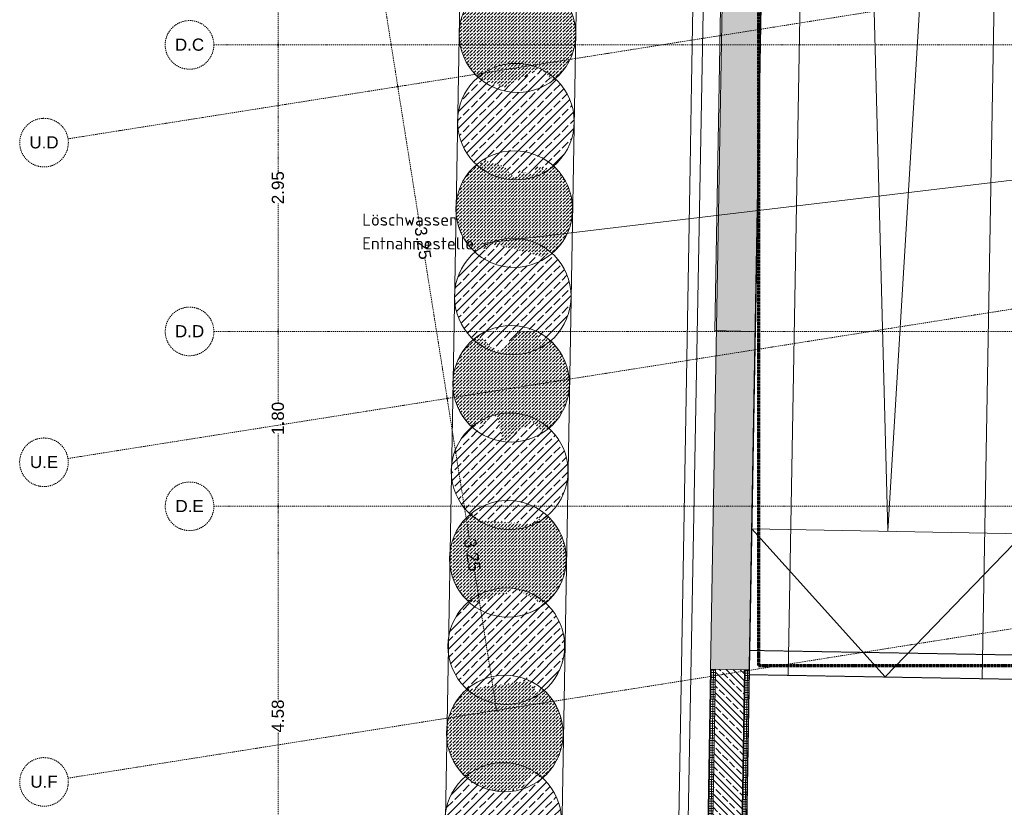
# Model space of a CAD drawing. Header units: millimetres. Extents: x 1523 to 73204, y -91281 to 10268.
# Tile 3 of 120: x 17289 to 27416, y -74625 to -66517. Entities that reach past the tile are written whole.
import ezdxf

# ---------------------------------------------------------------- set-up
doc = ezdxf.new("R2010")
doc.units = ezdxf.units.MM
for name, pattern in [('_Projekt 07 -  _  -  _  -  _  -', [7.5, 3.5, -2, 0, -2]), ('IMPORT-STRICHPUNKT _7_', [20, 10, -5, 0, -5]), ('IMPORT-VERDECKT _8_', [7.5, 5, -2.5]), ('Rasterlinie', [22.225, 12.7, -3.175, 3.175, -3.175])]:
    doc.linetypes.add(name, pattern=pattern)
for name, color, linetype, lineweight, true_color in [('10 A--Wand außen _ Verbau _bauseits_', 7, 'Continuous', 13, 0x656565), ('10 A--Wand außen _ Verbau _modelliert_ _aktuell_', 7, 'Continuous', 13, 0x656565), ('10 A--Wand außen _tragend_', 7, 'Continuous', 13, 0x656565), ('30 A--Träger _ Dachkonstruktion', 7, 'IMPORT-VERDECKT _8_', 13, 0x656565), ('50 A--Fixeinbauten _WU-Beton_', 7, 'Continuous', 13, 0x656565), ('65 V--Straßenbegrenzungslinie', 7, 'Continuous', 13, 0x656565), ('90 A--Achsraster _1_50_', 7, 'IMPORT-STRICHPUNKT _7_', 13, 0x656565), ('Neubau_10 A--Wand außen _ Lärmschutzwand', 7, 'Continuous', 13, 0x656565), ('Neubau_10 A--Wand außen _tragend_', 7, 'Continuous', 13, 0x656565), ('Neubau_20 A--Bodenplatte', 7, 'Continuous', 13, 0x656565), ('Neubau_50 A--Fixeinbauten _WU-Beton_', 7, 'Continuous', 13, 0x656565), ('Xref_706_5_--_ÜP_-1_000_16_Übersichtsplan UG_IFC 2025_01_13_dwg', 7, 'Continuous', 13, 0x767676), ('XX', 7, 'Continuous', 18, 0x804040)]:
    doc.layers.add(name, color=color, linetype=linetype, lineweight=lineweight, true_color=true_color)
doc.layers.add('S-GRID-____-OTLN', color=7, linetype='Continuous', lineweight=9)
doc.layers.add('Text', color=7, linetype='Continuous', lineweight=9)
doc.styles.add('Arial_2', font='arial.ttf', dxfattribs={"height": 125})
doc.styles.add('ISOCPEUR', font='isocpeur.ttf', dxfattribs={"height": 125})
pattern_1 = [(131.336, (0, 0), (37.542465, 33.023679), [37.5, -12.5]), (131.336, (-35.283, 2.26), (37.542465, 33.023679), [37.5, -12.5])]
pattern_2 = [(355.336, (0, 0), (2.032807, 24.917217), []), (85.336, (0, 0), (-24.917217, 2.032807), [])]
pattern_3 = [(221.336, (0, 0), (-99.07104, 112.6274), []), (221.336, (33.02, -37.54), (-99.07104, 112.6274), []), (221.336, (66.05, -75.08), (-99.07104, 112.6274), [75, -25])]
pattern_4 = [(131.336, (0, 0), (90.10192, 79.25683), []), (131.336, (-45.05, -39.63), (90.10192, 79.25683), [90, -30])]

# ---------------------------------------------------------------- blocks, each defined once
blk = doc.blocks.new('Xref_706_5_--_ÜP_-1_000_11_Übersichtsplan UG_IFC 2024_09_30_dwg_Rampe gerade 27-41959594-SuD_-1UG gesamt Plot  - Blatt 7')
at = {"layer": 'Neubau_50 A--Fixeinbauten _WU-Beton_', "color": 9, "true_color": 0xcbcbcb}
for p, q in [((34740, 0), (10181, 1065)), ((10218, -1063), (34740, 0))]:
    blk.add_line(p, q, dxfattribs=at)
at = {"layer": 'Neubau_50 A--Fixeinbauten _WU-Beton_', "color": 9, "true_color": 0xcbcbcb, "flags": 128}
blk.add_lwpolyline([(10224, -1398), (36240, -1398), (36240, 1397)], dxfattribs=at)
blk.add_lwpolyline([(36240, 0), (34740, 1397), (34740, -1398)], close=True, dxfattribs=at)
blk = doc.blocks.new('Xref_706_5_--_ÜP_-1_000_11_Übersichtsplan UG_IFC 2024_09_30_dwg__X415-41959988-SuD_-1UG gesamt Plot  - Blatt 7')
at = {"layer": '10 A--Wand außen _tragend_', "color": 9, "true_color": 0xcbcbcb}
for p, q in [((57612, -105647), (57592, -105667)), ((57623, -105648), (57637, -105673)), ((57668, -105654), (57648, -105674)), ((57680, -105655), (57694, -105680)), ((57725, -105661), (57705, -105682)), ((57736, -105663), (57750, -105687)), ((57782, -105668), (57762, -105689)), ((57793, -105670), (57807, -105695)), ((57838, -105676), (57818, -105696)), ((57850, -105677), (57864, -105702)), ((57895, -105683), (57875, -105704)), ((57906, -105685), (57921, -105709)), ((57952, -105690), (57932, -105711)), ((57963, -105692), (57977, -105717)), ((58008, -105698), (57989, -105718)), ((58020, -105699), (58034, -105724)), ((58065, -105705), (58045, -105725)), ((58076, -105706), (58091, -105731)), ((58122, -105712), (58102, -105733)), ((58133, -105714), (58147, -105739)), ((58178, -105720), (58159, -105740)), ((58190, -105721), (58204, -105746)), ((58235, -105727), (58215, -105747)), ((58246, -105728), (58261, -105753)), ((58292, -105734), (58272, -105755)), ((58303, -105736), (58317, -105760)), ((58348, -105741), (58329, -105762)), ((58360, -105743), (58374, -105768)), ((58405, -105749), (58385, -105769)), ((58416, -105750), (58431, -105775)), ((58462, -105756), (58442, -105776)), ((58473, -105757), (58487, -105782)), ((58519, -105763), (58499, -105784)), ((58530, -105765), (58544, -105790)), ((58575, -105771), (58555, -105791)), ((58587, -105772), (58601, -105797)), ((58632, -105778), (58612, -105798)), ((58643, -105779), (58657, -105804)), ((58689, -105785), (58669, -105806)), ((58700, -105787), (58714, -105811)), ((58745, -105792), (58725, -105813)), ((58757, -105794), (58771, -105819)), ((58802, -105800), (58782, -105820)), ((58813, -105801), (58827, -105826)), ((58859, -105807), (58839, -105828)), ((58870, -105808), (58884, -105833)), ((58915, -105814), (58895, -105835)), ((58927, -105816), (58941, -105841)), ((58972, -105822), (58952, -105842)), ((58983, -105823), (58997, -105848)), ((59029, -105829), (59009, -105849)), ((59040, -105830), (59054, -105855)), ((59085, -105836), (59065, -105857)), ((59097, -105838), (59111, -105863)), ((59142, -105843), (59122, -105864)), ((59153, -105845), (59167, -105870)), ((59199, -105851), (59179, -105871)), ((59210, -105852), (59224, -105877)), ((59255, -105858), (59235, -105879)), ((59267, -105860), (59281, -105884)), ((59312, -105865), (59292, -105886)), ((59323, -105867), (59337, -105892)), ((59369, -105873), (59349, -105893)), ((59380, -105874), (59394, -105899)), ((59425, -105880), (59405, -105900)), ((59437, -105881), (59451, -105906)), ((59482, -105887), (59462, -105908)), ((59493, -105889), (59507, -105914)), ((59539, -105895), (59519, -105915)), ((59550, -105896), (59564, -105921)), ((59595, -105902), (59575, -105922)), ((59607, -105903), (59621, -105928)), ((59652, -105909), (59632, -105930)), ((59663, -105911), (59677, -105935)), ((59709, -105916), (59689, -105937)), ((59720, -105918), (59734, -105943)), ((59765, -105924), (59745, -105944)), ((59777, -105925), (59791, -105950)), ((59822, -105931), (59802, -105951)), ((59833, -105932), (59847, -105957)), ((59879, -105938), (59859, -105959)), ((59890, -105940), (59904, -105965)), ((59935, -105946), (59915, -105966)), ((59947, -105947), (59961, -105972)), ((59992, -105953), (59972, -105973)), ((60003, -105954), (60018, -105979)), ((60049, -105960), (60029, -105981)), ((60060, -105962), (60074, -105986)), ((60105, -105967), (60086, -105988)), ((60117, -105969), (60131, -105994)), ((60162, -105975), (60142, -105995)), ((60173, -105976), (60188, -106001)), ((60219, -105982), (60199, -106003)), ((60230, -105983), (60244, -106008)), ((60275, -105989), (60256, -106010)), ((60287, -105991), (60301, -106016)), ((60332, -105997), (60312, -106017)), ((60343, -105998), (60358, -106023)), ((60389, -106004), (60369, -106024)), ((60400, -106005), (60414, -106030)), ((60445, -106011), (60426, -106032)), ((60457, -106013), (60471, -106038)), ((60502, -106019), (60482, -106039)), ((60513, -106020), (60528, -106045)), ((60559, -106026), (60539, -106046)), ((60570, -106027), (60584, -106052)), ((60616, -106033), (60596, -106054)), ((60627, -106035), (60641, -106059)), ((60672, -106040), (60652, -106061)), ((60684, -106042), (60698, -106067)), ((60729, -106048), (60709, -106068)), ((60740, -106049), (60754, -106074)), ((60786, -106055), (60766, -106075)), ((60797, -106056), (60811, -106081)), ((60842, -106062), (60822, -106083)), ((60854, -106064), (60868, -106089)), ((60899, -106070), (60879, -106090)), ((60910, -106071), (60924, -106096)), ((60956, -106077), (60936, -106097)), ((60967, -106078), (60981, -106103)), ((61012, -106084), (60992, -106105)), ((61024, -106086), (61038, -106110)), ((61069, -106091), (61049, -106112)), ((61080, -106093), (61094, -106118)), ((61126, -106099), (61106, -106119)), ((61137, -106100), (61151, -106125)), ((61182, -106106), (61162, -106126)), ((61194, -106107), (61208, -106132)), ((61239, -106113), (61219, -106134)), ((61250, -106115), (61264, -106140)), ((61296, -106121), (61276, -106141)), ((61307, -106122), (61321, -106147)), ((61352, -106128), (61332, -106148)), ((61364, -106129), (61378, -106154)), ((61409, -106135), (61389, -106156)), ((61420, -106137), (61434, -106161)), ((61466, -106142), (61446, -106163)), ((61477, -106144), (61491, -106169)), ((61522, -106150), (61502, -106170)), ((61534, -106151), (61548, -106176)), ((61579, -106157), (61559, -106178)), ((61590, -106159), (61604, -106183)), ((61636, -106164), (61616, -106185)), ((61647, -106166), (61661, -106191)), ((61692, -106172), (61672, -106192)), ((61704, -106173), (61718, -106198)), ((61749, -106179), (61729, -106199)), ((61760, -106180), (61774, -106205)), ((61806, -106186), (61786, -106207)), ((61817, -106188), (61831, -106213)), ((61862, -106194), (61842, -106214)), ((61874, -106195), (61888, -106220)), ((61919, -106201), (61899, -106221)), ((61930, -106202), (61944, -106227)), ((61976, -106208), (61956, -106229)), ((61987, -106210), (62001, -106234)), ((62032, -106215), (62012, -106236)), ((62044, -106217), (62058, -106242)), ((62089, -106223), (62069, -106243)), ((62100, -106224), (62115, -106249)), ((62146, -106230), (62126, -106250)), ((62157, -106231), (62171, -106256)), ((62202, -106237), (62183, -106258)), ((62214, -106239), (62228, -106264)), ((62259, -106245), (62239, -106265)), ((62270, -106246), (62285, -106271)), ((62316, -106252), (62296, -106272)), ((62327, -106253), (62341, -106278)), ((62372, -106259), (62353, -106280)), ((62384, -106261), (62398, -106285)), ((62429, -106266), (62409, -106287)), ((62440, -106268), (62455, -106293)), ((62486, -106274), (62466, -106294)), ((62497, -106275), (62511, -106300)), ((62542, -106281), (62523, -106302)), ((62554, -106282), (62568, -106307)), ((62599, -106288), (62579, -106309)), ((62610, -106290), (62625, -106315)), ((62656, -106296), (62636, -106316)), ((62667, -106297), (62681, -106322)), ((62713, -106303), (62693, -106323)), ((62724, -106304), (62738, -106329)), ((62769, -106310), (62749, -106331)), ((62781, -106312), (62795, -106337)), ((62826, -106317), (62806, -106338)), ((62837, -106319), (62851, -106344)), ((62883, -106325), (62863, -106345)), ((62894, -106326), (62908, -106351)), ((62939, -106332), (62919, -106353)), ((62951, -106334), (62965, -106358)), ((62996, -106339), (62976, -106360)), ((63007, -106341), (63021, -106366)), ((63053, -106347), (63033, -106367)), ((63064, -106348), (63078, -106373)), ((63109, -106354), (63089, -106374)), ((63121, -106355), (63135, -106380)), ((63166, -106361), (63146, -106382)), ((63177, -106363), (63191, -106388)), ((63209, -106382), (63203, -106389))]:
    blk.add_line(p, q, dxfattribs=at)
for centre, start, end in [((57591, -105627), 315.7982, 89.5172), ((57648, -105634), 315.7982, 209.538), ((57705, -105641), 315.7982, 209.538), ((57761, -105649), 315.7982, 209.538), ((57556, -105680), 332.5507, 14.7856), ((57612, -105687), 135.7982, 262.6681), ((57612, -105687), 262.6681, 29.538), ((57669, -105694), 135.7982, 262.6681), ((57669, -105694), 262.6681, 29.538), ((57726, -105702), 135.7982, 262.6681), ((57726, -105702), 262.6681, 29.538), ((57782, -105709), 135.7982, 262.6681), ((57782, -105709), 262.6681, 29.538), ((57818, -105656), 315.7982, 209.538), ((57839, -105716), 135.7982, 262.6681), ((57839, -105716), 262.6681, 29.538), ((57875, -105663), 315.7982, 209.538), ((57896, -105723), 135.7982, 262.6681), ((57896, -105723), 262.6681, 29.538), ((57931, -105670), 315.7982, 209.538), ((57952, -105731), 135.7982, 262.6681), ((57952, -105731), 262.6681, 29.538), ((57988, -105678), 315.7982, 209.538), ((58009, -105738), 135.7982, 262.6681), ((58009, -105738), 262.6681, 29.538), ((58045, -105685), 315.7982, 209.538), ((58066, -105745), 135.7982, 262.6681), ((58101, -105692), 315.7982, 209.538), ((58158, -105700), 315.7982, 209.538), ((58215, -105707), 315.7982, 209.538), ((58271, -105714), 315.7982, 209.538), ((58328, -105721), 315.7982, 209.538), ((58385, -105729), 315.7982, 209.538), ((58441, -105736), 315.7982, 209.538), ((58498, -105743), 315.7982, 209.538), ((58555, -105751), 315.7982, 209.538), ((58066, -105745), 262.6681, 29.538), ((58122, -105753), 135.7982, 262.6681), ((58122, -105753), 262.6681, 29.538), ((58179, -105760), 135.7982, 262.6681), ((58179, -105760), 262.6681, 29.538), ((58236, -105767), 135.7982, 262.6681), ((58236, -105767), 262.6681, 29.538), ((58292, -105775), 135.7982, 262.6681), ((58292, -105775), 262.6681, 29.538), ((58349, -105782), 135.7982, 262.6681), ((58349, -105782), 262.6681, 29.538), ((58406, -105789), 135.7982, 262.6681), ((58406, -105789), 262.6681, 29.538), ((58462, -105796), 135.7982, 262.6681), ((58462, -105796), 262.6681, 29.538), ((58519, -105804), 135.7982, 262.6681), ((58519, -105804), 262.6681, 29.538), ((58576, -105811), 135.7982, 262.6681), ((58576, -105811), 262.6681, 29.538), ((58611, -105758), 315.7982, 209.538), ((58632, -105818), 135.7982, 262.6681), ((58632, -105818), 262.6681, 29.538), ((58668, -105765), 315.7982, 209.538), ((58689, -105826), 135.7982, 262.6681), ((58689, -105826), 262.6681, 29.538), ((58725, -105773), 315.7982, 209.538), ((58746, -105833), 135.7982, 262.6681), ((58746, -105833), 262.6681, 29.538), ((58781, -105780), 315.7982, 209.538), ((58802, -105840), 135.7982, 262.6681), ((58802, -105840), 262.6681, 29.538), ((58838, -105787), 315.7982, 209.538), ((58859, -105847), 135.7982, 262.6681), ((58895, -105794), 315.7982, 209.538), ((58951, -105802), 315.7982, 209.538), ((59008, -105809), 315.7982, 209.538), ((59065, -105816), 315.7982, 209.538), ((59121, -105824), 315.7982, 209.538), ((59178, -105831), 315.7982, 209.538), ((59235, -105838), 315.7982, 209.538), ((59291, -105845), 315.7982, 209.538), ((59348, -105853), 315.7982, 209.538), ((58859, -105847), 262.6681, 29.538), ((58916, -105855), 135.7982, 262.6681), ((58916, -105855), 262.6681, 29.538), ((58972, -105862), 135.7982, 262.6681), ((58972, -105862), 262.6681, 29.538), ((59029, -105869), 135.7982, 262.6681), ((59029, -105869), 262.6681, 29.538), ((59086, -105877), 135.7982, 262.6681), ((59086, -105877), 262.6681, 29.538), ((59143, -105884), 135.7982, 262.6681), ((59143, -105884), 262.6681, 29.538), ((59199, -105891), 135.7982, 262.6681), ((59199, -105891), 262.6681, 29.538), ((59256, -105898), 135.7982, 262.6681), ((59256, -105898), 262.6681, 29.538), ((59313, -105906), 135.7982, 262.6681), ((59313, -105906), 262.6681, 29.538), ((59369, -105913), 135.7982, 262.6681), ((59369, -105913), 262.6681, 29.538), ((59405, -105860), 315.7982, 209.538), ((59426, -105920), 135.7982, 262.6681), ((59426, -105920), 262.6681, 29.538), ((59462, -105867), 315.7982, 209.538), ((59483, -105928), 135.7982, 262.6681), ((59483, -105928), 262.6681, 29.538), ((59518, -105875), 315.7982, 209.538), ((59539, -105935), 135.7982, 262.6681), ((59539, -105935), 262.6681, 29.538), ((59575, -105882), 315.7982, 209.538), ((59596, -105942), 135.7982, 262.6681), ((59596, -105942), 262.6681, 29.538), ((59632, -105889), 315.7982, 209.538), ((59653, -105950), 135.7982, 262.6681), ((59688, -105896), 315.7982, 209.538), ((59745, -105904), 315.7982, 209.538), ((59802, -105911), 315.7982, 209.538), ((59858, -105918), 315.7982, 209.538), ((59915, -105926), 315.7982, 209.538), ((59972, -105933), 315.7982, 209.538), ((60028, -105940), 315.7982, 209.538), ((60085, -105948), 315.7982, 209.538), ((60142, -105955), 315.7982, 209.538), ((59653, -105950), 262.6681, 29.538), ((59709, -105957), 135.7982, 262.6681), ((59709, -105957), 262.6681, 29.538), ((59766, -105964), 135.7982, 262.6681), ((59766, -105964), 262.6681, 29.538), ((59823, -105971), 135.7982, 262.6681), ((59823, -105971), 262.6681, 29.538), ((59879, -105979), 135.7982, 262.6681), ((59879, -105979), 262.6681, 29.538), ((59936, -105986), 135.7982, 262.6681), ((59936, -105986), 262.6681, 29.538), ((59993, -105993), 135.7982, 262.6681), ((59993, -105993), 262.6681, 29.538), ((60049, -106001), 135.7982, 262.6681), ((60049, -106001), 262.6681, 29.538), ((60106, -106008), 135.7982, 262.6681), ((60106, -106008), 262.6681, 29.538), ((60163, -106015), 135.7982, 262.6681), ((60163, -106015), 262.6681, 29.538), ((60198, -105962), 315.7982, 209.538), ((60219, -106022), 135.7982, 262.6681), ((60219, -106022), 262.6681, 29.538), ((60255, -105969), 315.7982, 209.538), ((60276, -106030), 135.7982, 262.6681), ((60276, -106030), 262.6681, 29.538), ((60312, -105977), 315.7982, 209.538), ((60333, -106037), 135.7982, 262.6681), ((60333, -106037), 262.6681, 29.538), ((60368, -105984), 315.7982, 209.538), ((60389, -106044), 135.7982, 262.6681), ((60389, -106044), 262.6681, 29.538), ((60425, -105991), 315.7982, 209.538), ((60482, -105999), 315.7982, 209.538), ((60538, -106006), 315.7982, 209.538), ((60595, -106013), 315.7982, 209.538), ((60652, -106020), 315.7982, 209.538), ((60708, -106028), 315.7982, 209.538), ((60765, -106035), 315.7982, 209.538), ((60822, -106042), 315.7982, 209.538), ((60878, -106050), 315.7982, 209.538), ((60935, -106057), 315.7982, 209.538), ((60446, -106052), 135.7982, 262.6681), ((60446, -106052), 262.6681, 29.538), ((60503, -106059), 135.7982, 262.6681), ((60503, -106059), 262.6681, 29.538), ((60559, -106066), 135.7982, 262.6681), ((60559, -106066), 262.6681, 29.538), ((60616, -106073), 135.7982, 262.6681), ((60616, -106073), 262.6681, 29.538), ((60673, -106081), 135.7982, 262.6681), ((60673, -106081), 262.6681, 29.538), ((60729, -106088), 135.7982, 262.6681), ((60729, -106088), 262.6681, 29.538), ((60786, -106095), 135.7982, 262.6681), ((60786, -106095), 262.6681, 29.538), ((60843, -106103), 135.7982, 262.6681), ((60843, -106103), 262.6681, 29.538), ((60899, -106110), 135.7982, 262.6681), ((60899, -106110), 262.6681, 29.538), ((60956, -106117), 135.7982, 262.6681), ((60956, -106117), 262.6681, 29.538), ((60992, -106064), 315.7982, 209.538), ((61013, -106125), 135.7982, 262.6681), ((61013, -106125), 262.6681, 29.538), ((61048, -106072), 315.7982, 209.538), ((61069, -106132), 135.7982, 262.6681), ((61069, -106132), 262.6681, 29.538), ((61105, -106079), 315.7982, 209.538), ((61126, -106139), 135.7982, 262.6681), ((61126, -106139), 262.6681, 29.538), ((61162, -106086), 315.7982, 209.538), ((61183, -106146), 135.7982, 262.6681), ((61183, -106146), 262.6681, 29.538), ((61218, -106093), 315.7982, 209.538), ((61275, -106101), 315.7982, 209.538), ((61332, -106108), 315.7982, 209.538), ((61388, -106115), 315.7982, 209.538), ((61445, -106123), 315.7982, 209.538), ((61502, -106130), 315.7982, 209.538), ((61559, -106137), 315.7982, 209.538), ((61615, -106144), 315.7982, 209.538), ((61672, -106152), 315.7982, 209.538), ((61729, -106159), 315.7982, 209.538), ((61240, -106154), 135.7982, 262.6681), ((61240, -106154), 262.6681, 29.538), ((61296, -106161), 135.7982, 262.6681), ((61296, -106161), 262.6681, 29.538), ((61353, -106168), 135.7982, 262.6681), ((61353, -106168), 262.6681, 29.538), ((61410, -106176), 135.7982, 262.6681), ((61410, -106176), 262.6681, 29.538), ((61466, -106183), 135.7982, 262.6681), ((61466, -106183), 262.6681, 29.538), ((61523, -106190), 135.7982, 262.6681), ((61523, -106190), 262.6681, 29.538), ((61580, -106197), 135.7982, 262.6681), ((61580, -106197), 262.6681, 29.538), ((61636, -106205), 135.7982, 262.6681), ((61636, -106205), 262.6681, 29.538), ((61693, -106212), 135.7982, 262.6681), ((61693, -106212), 262.6681, 29.538), ((61750, -106219), 135.7982, 262.6681), ((61750, -106219), 262.6681, 29.538), ((61785, -106166), 315.7982, 209.538), ((61806, -106227), 135.7982, 262.6681), ((61806, -106227), 262.6681, 29.538), ((61842, -106174), 315.7982, 209.538), ((61863, -106234), 135.7982, 262.6681), ((61863, -106234), 262.6681, 29.538), ((61899, -106181), 315.7982, 209.538), ((61920, -106241), 135.7982, 262.6681), ((61920, -106241), 262.6681, 29.538), ((61955, -106188), 315.7982, 209.538), ((61976, -106249), 135.7982, 262.6681), ((62012, -106195), 315.7982, 209.538), ((62069, -106203), 315.7982, 209.538), ((62125, -106210), 315.7982, 209.538), ((62182, -106217), 315.7982, 209.538), ((62239, -106225), 315.7982, 209.538), ((62295, -106232), 315.7982, 209.538), ((62352, -106239), 315.7982, 209.538), ((62409, -106247), 315.7982, 209.538), ((62465, -106254), 315.7982, 209.538), ((62522, -106261), 315.7982, 209.538), ((61976, -106249), 262.6681, 29.538), ((62033, -106256), 135.7982, 262.6681), ((62033, -106256), 262.6681, 29.538), ((62090, -106263), 135.7982, 262.6681), ((62090, -106263), 262.6681, 29.538), ((62146, -106270), 135.7982, 262.6681), ((62146, -106270), 262.6681, 29.538), ((62203, -106278), 135.7982, 262.6681), ((62203, -106278), 262.6681, 29.538), ((62260, -106285), 135.7982, 262.6681), ((62260, -106285), 262.6681, 29.538), ((62316, -106292), 135.7982, 262.6681), ((62316, -106292), 262.6681, 29.538), ((62373, -106300), 135.7982, 262.6681), ((62373, -106300), 262.6681, 29.538), ((62430, -106307), 135.7982, 262.6681), ((62430, -106307), 262.6681, 29.538), ((62486, -106314), 135.7982, 262.6681), ((62486, -106314), 262.6681, 29.538), ((62543, -106321), 135.7982, 262.6681), ((62543, -106321), 262.6681, 29.538), ((62579, -106268), 315.7982, 209.538), ((62600, -106329), 135.7982, 262.6681), ((62600, -106329), 262.6681, 29.538), ((62635, -106276), 315.7982, 209.538), ((62656, -106336), 135.7982, 262.6681), ((62656, -106336), 262.6681, 29.538), ((62692, -106283), 315.7982, 209.538), ((62713, -106343), 135.7982, 262.6681), ((62713, -106343), 262.6681, 29.538), ((62749, -106290), 315.7982, 209.538), ((62770, -106351), 135.7982, 262.6681), ((62805, -106298), 315.7982, 209.538), ((62862, -106305), 315.7982, 209.538), ((62919, -106312), 315.7982, 209.538), ((62975, -106319), 315.7982, 209.538), ((63032, -106327), 315.7982, 209.538), ((63089, -106334), 315.7982, 209.538), ((63145, -106341), 315.7982, 209.538), ((63202, -106349), 61.4429, 209.538), ((62770, -106351), 262.6681, 29.538), ((62826, -106358), 135.7982, 262.6681), ((62826, -106358), 262.6681, 29.538), ((62883, -106365), 135.7982, 262.6681), ((62883, -106365), 262.6681, 29.538), ((62940, -106372), 135.7982, 262.6681), ((62940, -106372), 262.6681, 29.538), ((62996, -106380), 135.7982, 262.6681), ((62996, -106380), 262.6681, 29.538), ((63053, -106387), 135.7982, 262.6681), ((63053, -106387), 262.6681, 29.538), ((63110, -106394), 135.7982, 262.6681), ((63110, -106394), 262.6681, 29.538), ((63166, -106402), 135.7982, 262.6681), ((63166, -106402), 262.6681, 29.538), ((63223, -106409), 135.7982, 227.7453)]:
    blk.add_arc(centre, 28.6, start, end, dxfattribs=at)
blk = doc.blocks.new('Xref_706_5_--_ÜP_-1_000_11_Übersichtsplan UG_IFC 2024_09_30_dwg_ARROWHEAD_1-41960026-SuD_-1UG gesamt Plot  - Blatt 7')
at = {"layer": '90 A--Achsraster _1_50_', "color": 9, "linetype": 'Continuous', "true_color": 0xcbcbcb}
blk.add_line((0, 0), (-1000, 0), dxfattribs=at)
blk.add_circle((0, 0), 250, dxfattribs=at)
blk = doc.blocks.new('Xref_706_5_--_ÜP_-1_000_11_Übersichtsplan UG_IFC 2024_09_30_dwg_Standard-Rastermarker-41960554-SuD_-1UG gesamt Plot  - Blatt 7')
at = {"layer": '90 A--Achsraster _1_50_', "color": 9, "true_color": 0xcbcbcb}
blk.add_line((0, 0), (40056, 0), dxfattribs=at)
blk = doc.blocks.new('Xref_706_5_--_ÜP_-1_000_11_Übersichtsplan UG_IFC 2024_09_30_dwg_Standard-Rastermarker_4-41960557-SuD_-1UG gesamt Plot  - Blatt 7')
at = {"layer": '90 A--Achsraster _1_50_', "color": 9, "true_color": 0xcbcbcb, "flags": 128}
blk.add_lwpolyline([(0, 0), (750, 0), (28918, 0), (29668, 0)], dxfattribs=at)
at = {"layer": '90 A--Achsraster _1_50_', "color": 9, "true_color": 0xcbcbcb}
blk.add_circle((-250, 0), 250, dxfattribs=at)
blk = doc.blocks.new('Xref_706_5_--_ÜP_-1_000_11_Übersichtsplan UG_IFC 2024_09_30_dwg_Standard-Rastermarker_5-41960558-SuD_-1UG gesamt Plot  - Blatt 7')
at = {"layer": '90 A--Achsraster _1_50_', "color": 9, "true_color": 0xcbcbcb, "flags": 128}
blk.add_lwpolyline([(0, 0), (750, 0), (28878, 0), (29628, 0)], dxfattribs=at)
at = {"layer": '90 A--Achsraster _1_50_', "color": 9, "true_color": 0xcbcbcb}
blk.add_circle((-250, 0), 250, dxfattribs=at)
blk = doc.blocks.new('Xref_706_5_--_ÜP_-1_000_11_Übersichtsplan UG_IFC 2024_09_30_dwg_Standard-Rastermarker_23-41960577-SuD_-1UG gesamt Plot  - Blatt 7')
at = {"layer": '90 A--Achsraster _1_50_', "color": 9, "true_color": 0xcbcbcb, "flags": 128}
blk.add_lwpolyline([(0, 0), (750, 0), (28640, 0), (29390, 0)], dxfattribs=at)
at = {"layer": '90 A--Achsraster _1_50_', "color": 9, "true_color": 0xcbcbcb}
blk.add_circle((-250, 0), 250, dxfattribs=at)
blk = doc.blocks.new('Xref_706_5_--_ÜP_-1_000_11_Übersichtsplan UG_IFC 2024_09_30_dwg_Standard-Rastermarker_31-41960585-SuD_-1UG gesamt Plot  - Blatt 7')
at = {"layer": '90 A--Achsraster _1_50_', "color": 9, "true_color": 0xcbcbcb}
blk.add_line((0, 0), (53500, 0), dxfattribs=at)
blk.add_circle((-250, 0), 250, dxfattribs=at)
blk = doc.blocks.new('Xref_706_5_--_ÜP_-1_000_11_Übersichtsplan UG_IFC 2024_09_30_dwg_Standard-Rastermarker_32-41960586-SuD_-1UG gesamt Plot  - Blatt 7')
at = {"layer": '90 A--Achsraster _1_50_', "color": 9, "true_color": 0xcbcbcb}
blk.add_line((0, 0), (53500, 0), dxfattribs=at)
blk.add_circle((-250, 0), 250, dxfattribs=at)
blk = doc.blocks.new('Xref_706_5_--_ÜP_-1_000_11_Übersichtsplan UG_IFC 2024_09_30_dwg_Standard-Rastermarker_33-41960587-SuD_-1UG gesamt Plot  - Blatt 7')
at = {"layer": '90 A--Achsraster _1_50_', "color": 9, "true_color": 0xcbcbcb}
blk.add_line((0, 0), (53500, 0), dxfattribs=at)
blk.add_circle((-250, 0), 250, dxfattribs=at)
blk = doc.blocks.new('Xref_706_5_--_ÜP_-1_000_16_Übersichtsplan UG_IFC 2025_01_13_dwg-35469238-SuD_-1UG gesamt Plot  - Blatt 7')
at = {"layer": '10 A--Wand außen _ Verbau _modelliert_ _aktuell_', "true_color": 0xcbcbcb}
h = blk.add_hatch(dxfattribs=at)
h.set_pattern_fill('FP_5', color=9, style=0, pattern_type=2)
h.set_pattern_definition(pattern_1)
h.paths.add_polyline_path([(60412, -108437), (60257, -108103), (60232, -108079), (60238, -108063), (60362, -107937), (60347, -107910), (60291, -107846), (60226, -107790), (60153, -107745), (60075, -107710), (59993, -107686), (59908, -107675), (59823, -107675), (59738, -107688), (59656, -107713), (59578, -107749), (59504, -107798), (59454, -107842), (59464, -107858), (59451, -107869), (59460, -107877), (59387, -107917), (59379, -107944), (59472, -108086), (59272, -108321), (59455, -108456), (59378, -108599), (59390, -108630), (59389, -108631), (59392, -108636), (59449, -108701), (59514, -108756), (59586, -108802), (59664, -108837), (59747, -108861), (59832, -108872), (59917, -108871), (60002, -108859), (60084, -108834), (60161, -108798), (60233, -108751), (60286, -108704), (60284, -108702), (60297, -108694), (60405, -108453)])
h = blk.add_hatch(dxfattribs=at)
h.set_pattern_fill('FP_4', color=9, style=0, pattern_type=2)
h.set_pattern_definition(pattern_4)
h.paths.add_polyline_path([(61366, -108385), (61269, -108357), (61325, -108203), (61229, -108160), (61282, -108088), (61234, -108003), (61236, -107999), (61245, -107994), (61244, -107993), (61248, -107989), (61242, -107981), (61188, -107919), (61123, -107864), (61051, -107818), (60972, -107783), (60890, -107760), (60805, -107748), (60720, -107749), (60635, -107761), (60553, -107786), (60476, -107822), (60402, -107871), (60351, -107916), (60362, -107937), (60238, -108063), (60232, -108079), (60257, -108103), (60412, -108437), (60297, -108694), (60284, -108702), (60289, -108710), (60346, -108774), (60411, -108830), (60483, -108875), (60562, -108910), (60644, -108934), (60729, -108946), (60814, -108945), (60899, -108932), (60981, -108907), (61058, -108871), (61132, -108822), (61187, -108774), (61184, -108770), (61191, -108763), (61173, -108745), (61179, -108733), (61139, -108712), (61136, -108697), (61154, -108673), (61217, -108498), (61340, -108405)])
h = blk.add_hatch(dxfattribs=at)
h.set_pattern_fill('FP_5', color=9, style=0, pattern_type=2)
h.set_pattern_definition(pattern_1)
h.paths.add_polyline_path([(62188, -108129), (62148, -108095), (62152, -108088), (62137, -108070), (62145, -108063), (62141, -108057), (62085, -107993), (62020, -107938), (61947, -107892), (61869, -107857), (61787, -107833), (61702, -107822), (61617, -107822), (61532, -107835), (61450, -107860), (61372, -107896), (61299, -107945), (61244, -107993), (61245, -107994), (61236, -107999), (61234, -108003), (61282, -108088), (61229, -108160), (61325, -108203), (61269, -108357), (61366, -108385), (61217, -108498), (61154, -108673), (61136, -108697), (61139, -108712), (61179, -108733), (61173, -108745), (61191, -108763), (61184, -108770), (61187, -108774), (61183, -108778), (61186, -108784), (61243, -108848), (61308, -108904), (61380, -108949), (61458, -108984), (61541, -109008), (61625, -109019), (61711, -109019), (61796, -109006), (61878, -108981), (61955, -108945), (62027, -108898), (62080, -108852), (62044, -108786), (62076, -108749), (62000, -108708), (62084, -108415), (62133, -108281)])
h = blk.add_hatch(dxfattribs=at)
h.set_pattern_fill('FP_4', color=9, style=0, pattern_type=2)
h.set_pattern_definition(pattern_4)
h.paths.add_polyline_path([(63125, -108700), (62930, -108444), (62929, -108285), (63023, -108249), (63010, -108190), (63039, -108155), (63033, -108145), (63042, -108137), (63039, -108131), (62982, -108067), (62917, -108011), (62845, -107966), (62766, -107931), (62684, -107907), (62599, -107896), (62514, -107896), (62429, -107909), (62347, -107934), (62269, -107970), (62195, -108019), (62137, -108070), (62152, -108088), (62148, -108095), (62188, -108129), (62084, -108415), (62000, -108708), (62076, -108749), (62044, -108786), (62083, -108858), (62140, -108922), (62205, -108977), (62277, -109023), (62355, -109058), (62438, -109082), (62523, -109093), (62608, -109093), (62693, -109080), (62775, -109055), (62852, -109019), (62926, -108970), (62976, -108926), (62975, -108924), (62984, -108918), (62937, -108865), (63049, -108766)])
h = blk.add_hatch(dxfattribs=at)
h.set_pattern_fill('FP_5', color=9, style=0, pattern_type=2)
h.set_pattern_definition(pattern_1)
h.paths.add_polyline_path([(64045, -108691), (63866, -108370), (63969, -108279), (63940, -108216), (63941, -108215), (63935, -108205), (63879, -108141), (63813, -108085), (63741, -108039), (63663, -108004), (63581, -107981), (63496, -107969), (63410, -107970), (63326, -107983), (63244, -108008), (63166, -108044), (63092, -108092), (63033, -108145), (63039, -108155), (63010, -108190), (63023, -108249), (62929, -108285), (62930, -108444), (63125, -108700), (62937, -108865), (62984, -108918), (62975, -108924), (62980, -108931), (63036, -108996), (63102, -109052), (63174, -109097), (63252, -109132), (63334, -109155), (63419, -109167), (63505, -109166), (63589, -109153), (63671, -109129), (63749, -109093), (63821, -109046), (63874, -108999), (63870, -108988), (63881, -108975), (63840, -108900), (63868, -108871), (63769, -108773), (63797, -108729), (63996, -108699)])
h = blk.add_hatch(dxfattribs=at)
h.set_pattern_fill('FP_4', color=9, style=0, pattern_type=2)
h.set_pattern_definition(pattern_4)
h.paths.add_polyline_path([(64915, -108427), (64831, -108382), (64873, -108362), (64834, -108303), (64839, -108297), (64832, -108288), (64836, -108284), (64832, -108278), (64776, -108214), (64711, -108158), (64638, -108113), (64560, -108078), (64478, -108054), (64393, -108043), (64307, -108043), (64223, -108056), (64141, -108081), (64063, -108117), (63991, -108164), (63939, -108210), (63941, -108215), (63940, -108216), (63969, -108279), (63866, -108370), (64045, -108691), (63797, -108729), (63769, -108773), (63868, -108871), (63840, -108900), (63881, -108975), (63870, -108988), (63874, -108999), (63874, -108999), (63877, -109004), (63934, -109069), (63999, -109124), (64071, -109170), (64149, -109205), (64231, -109229), (64316, -109240), (64402, -109239), (64487, -109227), (64568, -109202), (64646, -109166), (64720, -109117), (64771, -109073), (64761, -109056), (64772, -109048), (64770, -109023), (64822, -109003), (64841, -108973), (64913, -108444)])
h = blk.add_hatch(dxfattribs=at)
h.set_pattern_fill('FP_5', color=9, style=0, pattern_type=2)
h.set_pattern_definition(pattern_1)
h.paths.add_polyline_path([(65739, -108385), (65737, -108378), (65740, -108375), (65733, -108359), (65733, -108358), (65729, -108353), (65673, -108288), (65608, -108233), (65535, -108187), (65457, -108152), (65375, -108129), (65290, -108117), (65204, -108118), (65120, -108130), (65038, -108155), (64960, -108191), (64886, -108240), (64832, -108288), (64839, -108297), (64834, -108303), (64873, -108362), (64831, -108382), (64915, -108427), (64841, -108973), (64822, -109003), (64770, -109023), (64772, -109048), (64761, -109056), (64774, -109079), (64831, -109143), (64896, -109199), (64968, -109245), (65046, -109280), (65129, -109303), (65213, -109315), (65299, -109314), (65384, -109301), (65466, -109276), (65543, -109240), (65615, -109193), (65668, -109147), (65665, -109142), (65673, -109134), (65663, -109118), (65686, -109080), (65602, -108799), (65621, -108734), (65562, -108666), (65726, -108407)])
h = blk.add_hatch(dxfattribs=at)
h.set_pattern_fill('FP_4', color=9, style=0, pattern_type=2)
h.set_pattern_definition(pattern_4)
h.paths.add_polyline_path([(66643, -108510), (66614, -108482), (66627, -108468), (66620, -108459), (66627, -108450), (66621, -108440), (66630, -108432), (66624, -108424), (66570, -108362), (66505, -108307), (66432, -108261), (66354, -108226), (66272, -108202), (66187, -108191), (66102, -108191), (66017, -108204), (65935, -108229), (65857, -108265), (65786, -108312), (65732, -108359), (65740, -108375), (65737, -108378), (65739, -108385), (65562, -108666), (65621, -108734), (65602, -108799), (65686, -109080), (65663, -109118), (65673, -109134), (65665, -109142), (65671, -109153), (65728, -109217), (65793, -109273), (65865, -109318), (65943, -109353), (66026, -109377), (66110, -109388), (66196, -109388), (66281, -109375), (66366, -109348), (66440, -109314), (66514, -109266), (66565, -109221), (66560, -109211), (66566, -109204), (66517, -108580), (66613, -108526)])
h = blk.add_hatch(dxfattribs=at)
h.set_pattern_fill('FP_5', color=9, style=0, pattern_type=2)
h.set_pattern_definition(pattern_1)
h.paths.add_polyline_path([(67633, -108987), (67631, -108802), (67619, -108722), (67467, -108592), (67533, -108515), (67523, -108500), (67467, -108436), (67402, -108380), (67329, -108335), (67251, -108300), (67169, -108276), (67084, -108265), (66998, -108265), (66914, -108278), (66832, -108303), (66754, -108339), (66680, -108388), (66621, -108440), (66627, -108450), (66620, -108459), (66627, -108468), (66614, -108482), (66643, -108510), (66517, -108580), (66566, -109204), (66560, -109211), (66568, -109227), (66625, -109291), (66690, -109346), (66762, -109392), (66840, -109427), (66922, -109451), (67010, -109462), (67093, -109462), (67178, -109449), (67259, -109424), (67337, -109388), (67409, -109341), (67462, -109294), (67459, -109290), (67467, -109282), (67461, -109271), (67529, -109219), (67612, -109034)])
h = blk.add_hatch(dxfattribs=at)
h.set_pattern_fill('FP_4', color=9, style=0, pattern_type=2)
h.set_pattern_definition(pattern_4)
h.paths.add_polyline_path([(68425, -109268), (68254, -109143), (68311, -108727), (68432, -108718), (68423, -108613), (68435, -108601), (68420, -108574), (68364, -108510), (68299, -108454), (68226, -108409), (68148, -108374), (68066, -108350), (67981, -108338), (67895, -108339), (67811, -108352), (67729, -108377), (67651, -108413), (67577, -108462), (67527, -108506), (67533, -108515), (67467, -108592), (67619, -108722), (67631, -108802), (67633, -108987), (67529, -109219), (67461, -109271), (67467, -109282), (67459, -109290), (67465, -109300), (67522, -109365), (67587, -109420), (67660, -109466), (67737, -109501), (67820, -109524), (67904, -109536), (67990, -109535), (68075, -109523), (68157, -109498), (68234, -109462), (68306, -109415), (68359, -109368), (68349, -109346), (68373, -109321)])
at = {"layer": '10 A--Wand außen _tragend_', "true_color": 0xcbcbcb}
h = blk.add_hatch(dxfattribs=at)
h.set_pattern_fill('FP_23', color=9, style=0, pattern_type=2)
h.set_pattern_definition(pattern_2)
h.paths.add_polyline_path([(75027, -107052), (74992, -106999), (66553, -106310), (66549, -106360), (74989, -107049)])
h = blk.add_hatch(dxfattribs=at)
h.set_pattern_fill('FP_6', color=9, style=0, pattern_type=2)
h.set_pattern_definition(pattern_3)
h.paths.add_polyline_path([(75020, -107352), (75038, -107069), (75027, -107052), (66549, -106360), (66524, -106659), (75020, -107352)])
h = blk.add_hatch(dxfattribs=at)
h.set_pattern_fill('FP_23', color=9, style=0, pattern_type=2)
h.set_pattern_definition(pattern_2)
h.paths.add_polyline_path([(75266, -107422), (75232, -107369), (66524, -106659), (66520, -106709), (75228, -107419)])
at = {"layer": 'Neubau_10 A--Wand außen _tragend_', "true_color": 0xcbcbcb}
h = blk.add_hatch(dxfattribs=at)
h.set_pattern_fill('FP_6', color=9, style=0, pattern_type=2)
h.set_pattern_definition(pattern_3)
h.paths.add_polyline_path([(66553, -106310), (40672, -104199), (40669, -104241), (40646, -104598), (66520, -106709), (66549, -106360)])
at = {"layer": '10 A--Wand außen _ Verbau _bauseits_', "color": 9, "true_color": 0xcbcbcb, "flags": 128}
blk.add_lwpolyline([(43795, -108857), (51482, -109484), (52735, -108382), (52827, -108301), (76289, -110215), (77486, -110312), (77864, -104408), (76666, -104331), (76366, -109017), (52417, -107063)], dxfattribs=at)
at = {"layer": '10 A--Wand außen _ Verbau _modelliert_ _aktuell_', "color": 9, "true_color": 0xcbcbcb}
for centre, start, end in [((59870, -108273), 86.3363, 176.3363), ((59870, -108273), 356.3363, 86.3363), ((60767, -108347), 86.3363, 176.3363), ((60767, -108347), 356.3363, 86.3363), ((61664, -108421), 86.3363, 176.3363), ((61664, -108421), 356.3363, 86.3363), ((62561, -108494), 86.3363, 176.3363), ((62561, -108494), 356.3363, 86.3363), ((63457, -108568), 86.3363, 176.3363), ((63457, -108568), 356.3363, 86.3363), ((64355, -108641), 86.3363, 176.3363), ((64355, -108641), 356.3363, 86.3363), ((65252, -108716), 86.3363, 176.3363), ((65252, -108716), 356.3363, 86.3363), ((59870, -108273), 176.3363, 266.3363), ((66149, -108790), 86.3363, 176.3363), ((66149, -108790), 356.3363, 86.3363), ((59870, -108273), 266.3363, 356.3363), ((60767, -108347), 176.3363, 266.3363), ((67046, -108863), 86.3363, 176.3363), ((67046, -108863), 356.3363, 86.3363), ((67943, -108937), 86.3363, 176.3363), ((60767, -108347), 266.3363, 356.3363), ((61664, -108421), 176.3363, 266.3363), ((61664, -108421), 266.3363, 356.3363), ((62561, -108494), 176.3363, 266.3363), ((62561, -108494), 266.3363, 356.3363), ((63457, -108568), 176.3363, 266.3363), ((63457, -108568), 266.3363, 356.3363), ((64355, -108641), 176.3363, 266.3363), ((64355, -108641), 266.3363, 356.3363), ((65252, -108716), 176.3363, 266.3363), ((65252, -108716), 266.3363, 356.3363), ((66149, -108790), 176.3363, 266.3363), ((66149, -108790), 266.3363, 356.3363), ((67046, -108863), 176.3363, 266.3363), ((67046, -108863), 266.3363, 356.3363), ((67943, -108937), 176.3363, 266.3363)]:
    blk.add_arc(centre, 600, start, end, dxfattribs=at)
at = {"layer": '10 A--Wand außen _tragend_', "color": 9, "true_color": 0xcbcbcb}
for p, q in [((66549, -106360), (75039, -107053)), ((66520, -106709), (70703, -107050))]:
    blk.add_line(p, q, dxfattribs=at)
at = {"layer": '10 A--Wand außen _tragend_', "color": 9, "true_color": 0xcbcbcb, "flags": 128}
blk.add_lwpolyline([(75266, -107422), (71052, -107079), (71056, -107029), (71080, -106730), (71084, -106680), (70735, -106651), (66553, -106310), (66549, -106360), (66524, -106659), (75269, -107372)], dxfattribs=at)
at = {"layer": '30 A--Träger _ Dachkonstruktion', "color": 9, "true_color": 0xcbcbcb, "flags": 128}
blk.add_lwpolyline([(66580, -103508), (66353, -106294), (66602, -106314), (66829, -103528)], close=True, dxfattribs=at)
at = {"layer": '50 A--Fixeinbauten _WU-Beton_', "color": 9, "true_color": 0xcbcbcb}
for p, q in [((40825, -101808), (66796, -103927)), ((40698, -103800), (66634, -105916))]:
    blk.add_line(p, q, dxfattribs=at)
at = {"layer": '65 V--Straßenbegrenzungslinie', "color": 9, "true_color": 0xcbcbcb, "flags": 128}
blk.add_lwpolyline([(41892, -104876), (76710, -107752), (77780, -91373), (79301, -91478), (80605, -71512), (80986, -61308)], dxfattribs=at)
at = {"layer": '90 A--Achsraster _1_50_', "color": 161, "true_color": 0xaaaaff}
for p, q in [((66778, -108934), (65351, -109067)), ((63590, -109232), (65027, -109098)), ((63542, -109236), (62115, -109370)), ((60354, -109534), (61791, -109400)), ((60306, -109538), (57292, -109820)), ((59799, -110734), (58413, -110645)), ((59846, -110737), (61126, -110819)), ((62743, -110923), (61453, -110840)), ((62790, -110926), (63504, -110971)), ((64539, -111038), (63816, -110991)), ((64586, -111041), (66553, -111166)), ((69105, -111330), (66882, -111188))]:
    blk.add_line(p, q, dxfattribs=at)
at = {"layer": 'Neubau_10 A--Wand außen _ Lärmschutzwand', "color": 9, "true_color": 0xcbcbcb, "flags": 128}
blk.add_lwpolyline([(40645, -104613), (63046, -106441), (63051, -106381), (63056, -106326), (63080, -106027), (40672, -104199)], dxfattribs=at)
at = {"layer": 'Neubau_10 A--Wand außen _tragend_', "color": 9, "true_color": 0xcbcbcb, "flags": 128}
blk.add_lwpolyline([(54308, -105311), (54276, -105710), (54625, -105739), (66520, -106709), (66553, -106310), (54657, -105340)], dxfattribs=at)
at = {"layer": 'Neubau_20 A--Bodenplatte', "color": 9, "true_color": 0xcbcbcb, "flags": 128}
blk.add_lwpolyline([(76014, -60989), (75946, -62059), (63392, -61255), (63337, -62103), (62112, -81234), (62077, -81793), (62925, -81847), (77146, -82758), (75546, -107746), (61341, -106587), (60493, -106518), (44225, -105191), (43136, -105102), (42289, -105033), (40627, -104898)], dxfattribs=at)
for name, p, rotation in [('Xref_706_5_--_ÜP_-1_000_11_Übersichtsplan UG_IFC 2024_09_30_dwg_Standard-Rastermarker_31-41960585-SuD_-1UG gesamt Plot  - Blatt 7', (60649, -112955), 95.33628353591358), ('Xref_706_5_--_ÜP_-1_000_11_Übersichtsplan UG_IFC 2024_09_30_dwg_Standard-Rastermarker_32-41960586-SuD_-1UG gesamt Plot  - Blatt 7', (63933, -113166), 95.33628353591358), ('Xref_706_5_--_ÜP_-1_000_11_Übersichtsplan UG_IFC 2024_09_30_dwg_Standard-Rastermarker_33-41960587-SuD_-1UG gesamt Plot  - Blatt 7', (67217, -113376), 95.33628353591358), ('Xref_706_5_--_ÜP_-1_000_11_Übersichtsplan UG_IFC 2024_09_30_dwg_Standard-Rastermarker_4-41960557-SuD_-1UG gesamt Plot  - Blatt 7', (59780, -111397), 86.33628353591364), ('Xref_706_5_--_ÜP_-1_000_11_Übersichtsplan UG_IFC 2024_09_30_dwg_Standard-Rastermarker_5-41960558-SuD_-1UG gesamt Plot  - Blatt 7', (62724, -111585), 86.33628353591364), ('Xref_706_5_--_ÜP_-1_000_11_Übersichtsplan UG_IFC 2024_09_30_dwg_Standard-Rastermarker_23-41960577-SuD_-1UG gesamt Plot  - Blatt 7', (64520, -111700), 86.33628353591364), ('Xref_706_5_--_ÜP_-1_000_11_Übersichtsplan UG_IFC 2024_09_30_dwg_Rampe gerade 27-41959594-SuD_-1UG gesamt Plot  - Blatt 7', (30595, -101975), 355.3362835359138), ('Xref_706_5_--_ÜP_-1_000_11_Übersichtsplan UG_IFC 2024_09_30_dwg__X415-41959988-SuD_-1UG gesamt Plot  - Blatt 7', (0, 0), 2.668141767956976), ('Xref_706_5_--_ÜP_-1_000_11_Übersichtsplan UG_IFC 2024_09_30_dwg_Standard-Rastermarker-41960554-SuD_-1UG gesamt Plot  - Blatt 7', (80596, -107456), 175.3362835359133)]:
    blk.add_blockref(name, p, dxfattribs=dict(rotation=rotation))
at = {"xscale": 0.02375, "yscale": 0.02375, "zscale": 0.02375}
for p, rotation in [((66802, -108932), 5.336283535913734), ((63566, -109234), 5.336283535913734), ((63566, -109234), 185.3362835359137), ((60330, -109536), 5.336283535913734), ((60330, -109536), 185.3362835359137), ((59822, -110736), 356.3362835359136), ((59822, -110736), 176.3362835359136), ((62766, -110924), 356.3362835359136), ((62766, -110924), 176.3362835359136), ((64563, -111039), 356.3362835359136), ((64563, -111039), 176.3362835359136)]:
    blk.add_blockref('Xref_706_5_--_ÜP_-1_000_11_Übersichtsplan UG_IFC 2024_09_30_dwg_ARROWHEAD_1-41960026-SuD_-1UG gesamt Plot  - Blatt 7', p, dxfattribs=dict(at, rotation=rotation))
at = {"layer": '90 A--Achsraster _1_50_', "color": 5, "true_color": 0x0000ff, "char_height": 125, "width": 407.08, "attachment_point": 2, "line_spacing_factor": 0.941778, "style": 'Arial_2'}
for s, insert, rotation in [('3.25', (65183, -109016), 5.3363), ('3.25', (61947, -109318), 5.3363), ('2.95', (61285, -110896), 176.3363), ('1.80', (63655, -111048), 176.3363), ('4.58', (66713, -111244), 176.3363)]:
    blk.add_mtext(s, dxfattribs=dict(at, insert=insert, rotation=rotation))
at = {"layer": '90 A--Achsraster _1_50_', "char_height": 125, "attachment_point": 2, "rotation": 86.3363, "line_spacing_factor": 0.941778, "style": 'Arial_2'}
for s, insert, width in [('D.C', (59699, -111642), 358.11), ('D.D', (62643, -111830), 358.11), ('D.E', (64439, -111945), 347.4), ('U.D', (60607, -113200), 358.11), ('U.E', (63891, -113410), 347.4), ('U.F', (67175, -113621), 335.15)]:
    blk.add_mtext(s, dxfattribs=dict(at, insert=insert, width=width))

msp = doc.modelspace()

# ---------------------------------------------------------------- linework, layer by layer
at = {"layer": 'S-GRID-____-OTLN', "linetype": 'Rasterlinie', "lineweight": 25}
msp.add_line((24500.03, -90080.029), (25198.296, -50076.389), dxfattribs=at)
at = {"layer": 'Text', "color": 96, "true_color": 0x008000}
for p, q in [((33834.316, -67409.209), (22042.941, -68819.187)), ((22042.941, -68819.187), (22039.415, -68819.187))]:
    msp.add_line(p, q, dxfattribs=at)
at = {"layer": 'XX', "color": 3, "linetype": '_Projekt 07 -  _  -  _  -  _  -', "lineweight": 70, "true_color": 0x00ff00}
for p, q in [((24886.121, -47247.17), (24886.121, -73165.634)), ((24886.121, -73165.634), (27643.876, -73165.634))]:
    msp.add_line(p, q, dxfattribs=at)

# ---------------------------------------------------------------- block references
at = {"layer": 'Xref_706_5_--_ÜP_-1_000_16_Übersichtsplan UG_IFC 2025_01_13_dwg', "color": 9, "true_color": 0xcbcbcb, "rotation": 273.6637164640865}
msp.add_blockref('Xref_706_5_--_ÜP_-1_000_16_Übersichtsplan UG_IFC 2025_01_13_dwg-35469238-SuD_-1UG gesamt Plot  - Blatt 7', (126634.737, 0), dxfattribs=at)

# ---------------------------------------------------------------- texts
at = {"layer": 'Text', "color": 96, "true_color": 0x008000, "char_height": 125, "attachment_point": 1, "style": 'ISOCPEUR'}
for s, insert, width in [('Löschwasser', (20811.941, -68512.448), 1186.4975), ('Entnahmestelle', (20811.941, -68757.187), 1414.97844)]:
    msp.add_mtext(s, dxfattribs=dict(at, insert=insert, width=width))

doc.saveas('drawing.dxf')
